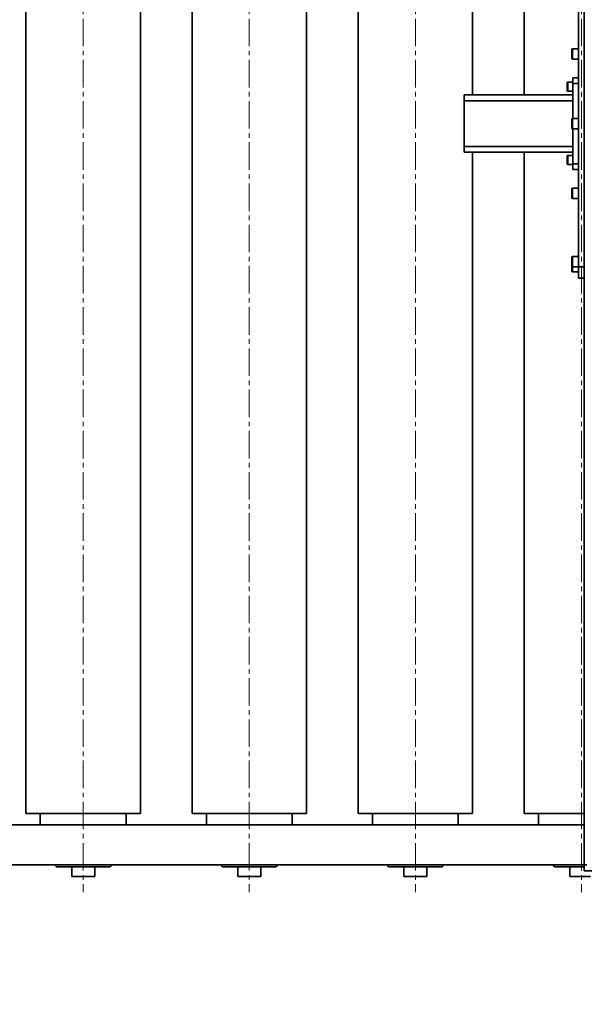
# Model space of a CAD drawing. Header units: millimetres. Extents: x -14862 to 14862, y -10512 to 10512.
# Tile 4 of 199: x -8545 to -7559, y -3004 to -1284. Entities that reach past the tile are written whole.
import ezdxf

# ---------------------------------------------------------------- set-up
doc = ezdxf.new("R2010")
doc.units = ezdxf.units.MM
doc.header["$LTSCALE"] = 4
doc.linetypes.add('点画线', pattern=[18, 12, -2, 2, -2])
doc.layers.get('0').update_dxf_attribs({"lineweight": 18})
for name, color, linetype, lineweight in [('中心线层', 1, '点画线', 18), ('几何体', 7, 'Continuous', 35), ('尺寸线层', 3, 'Continuous', 18)]:
    doc.layers.add(name, color=color, linetype=linetype, lineweight=lineweight)
doc.styles.add('标准', font='txt', dxfattribs={"width": 0.667})
doc.dimstyles.new('GB_尺寸', dxfattribs={"dimtxt": 3.5, "dimasz": 4, "dimexe": 2, "dimexo": 0, "dimtad": 1, "dimdsep": 46, "dimtxsty": '标准', "dimblk": '_CAXARROW', "dimcen": 0, "dimdle": 8, "dimazin": 2, "dimtfac": 0.707107, "dimtdec": 3, "dimtmove": 2, "dimatfit": 3, "dimfxl": 0, "dimfrac": 2, "dimtolj": 1, "dimarcsym": 0})

# ---------------------------------------------------------------- blocks, each defined once
blk = doc.blocks.new('*X155')
at = {"layer": '尺寸线层'}
for points in [[(-11533.9, -4572.9), (-11433.9, -4560.4), (-11433.9, -4585.4)], [(-2288.9, -4572.9), (-2388.9, -4560.4), (-2388.9, -4585.4)]]:
    blk.add_hatch(color=0, dxfattribs=at).paths.add_polyline_path(points, flags=0)
at = {"layer": '尺寸线层', "color": 0}
for p, q in [((-2288.9, -1465.9), (-2288.9, -4622.9)), ((-11533.9, -2690.9), (-11533.9, -4622.9)), ((-11533.9, -4572.9), (-2288.9, -4572.9))]:
    blk.add_line(p, q, dxfattribs=at)
at = {"layer": '尺寸线层', "color": 0, "insert": (-6911.4, -4514), "char_height": 87.5, "width": 341.307, "attachment_point": 5, "line_spacing_factor": 1.15057, "style": '标准'}
blk.add_mtext('\\T1.1;9245', dxfattribs=at)
blk = doc.blocks.new('_CAXARROW')
blk.add_hatch(color=0).paths.add_polyline_path([(0, 0), (-1, 0.125), (-1, -0.125)], flags=0)

msp = doc.modelspace()

# ---------------------------------------------------------------- linework, layer by layer
at = {"layer": '中心线层'}
for p, q in [((-8433.859, -58.603), (-8433.859, -2808.181)), ((-8143.859, -58.603), (-8143.859, -2808.181)), ((-7853.859, -58.603), (-7853.859, -2808.181)), ((-7563.859, -58.603), (-7563.859, -2808.181))]:
    msp.add_line(p, q, dxfattribs=at)
at = {"layer": '几何体'}
for p, q in [((-8533.859, -270.88), (-8533.859, -2670.88)), ((-8333.859, -2670.88), (-8333.859, -270.88)), ((-8243.859, -270.88), (-8243.859, -2670.88)), ((-8043.859, -2670.88), (-8043.859, -270.88)), ((-7953.859, -270.88), (-7953.859, -2670.88)), ((-7753.859, -1415.88), (-7753.859, -270.88)), ((-7663.859, -270.88), (-7663.859, -1415.88)), ((-7568.859, -1715.88), (-7568.859, -1215.88)), ((-7558.86, -1715.88), (-7558.86, -1215.88)), ((-7580.859, -1351.599), (-7580.859, -1336.599)), ((-7568.859, -1335.099), (-7579.359, -1335.099)), ((-7579.359, -1353.099), (-7579.359, -1335.099)), ((-7579.359, -1353.099), (-7568.859, -1353.099)), ((-7578.859, -1385.88), (-7568.859, -1385.88)), ((-7578.859, -1395.88), (-7578.859, -1385.88)), ((-7588.859, -1407.99), (-7588.859, -1394.49)), ((-7578.859, -1393.24), (-7587.609, -1393.24)), ((-7587.609, -1393.24), (-7587.609, -1409.24)), ((-7587.609, -1409.24), (-7578.859, -1409.24)), ((-7568.859, -1395.88), (-7578.859, -1395.88)), ((-7578.859, -1395.88), (-7578.859, -1456.88)), ((-7768.86, -1415.88), (-7578.859, -1415.88)), ((-7768.86, -1425.88), (-7768.86, -1415.88)), ((-7768.86, -1505.88), (-7768.86, -1425.88)), ((-7578.859, -1425.88), (-7768.86, -1425.88)), ((-7580.859, -1473.38), (-7580.859, -1458.38)), ((-7568.859, -1456.88), (-7579.359, -1456.88)), ((-7579.359, -1474.88), (-7579.359, -1456.88)), ((-7579.359, -1474.88), (-7568.859, -1474.88)), ((-7578.859, -1474.88), (-7578.859, -1535.88)), ((-7768.86, -1505.88), (-7578.859, -1505.88)), ((-7768.86, -1515.88), (-7768.86, -1505.88)), ((-7578.859, -1515.88), (-7768.86, -1515.88)), ((-7753.859, -2670.88), (-7753.859, -1515.88)), ((-7663.859, -1515.88), (-7663.859, -2670.88)), ((-7588.859, -1536.27), (-7588.859, -1522.77)), ((-7578.859, -1521.52), (-7587.609, -1521.52)), ((-7587.609, -1521.52), (-7587.609, -1537.52)), ((-7587.609, -1537.52), (-7578.859, -1537.52)), ((-7578.859, -1535.88), (-7568.859, -1535.88)), ((-7578.859, -1545.88), (-7578.859, -1535.88)), ((-7568.859, -1545.88), (-7578.859, -1545.88)), ((-7580.859, -1595.161), (-7580.859, -1580.161)), ((-7568.859, -1578.661), (-7579.359, -1578.661)), ((-7579.359, -1596.661), (-7579.359, -1578.661)), ((-7579.359, -1596.661), (-7568.859, -1596.661)), ((-7580.859, -1714.593), (-7580.859, -1699.593)), ((-7568.859, -1698.093), (-7579.359, -1698.093)), ((-7579.359, -1716.093), (-7579.359, -1698.093)), ((-7580.859, -1723.38), (-7580.859, -1714.593)), ((-7579.359, -1716.093), (-7568.859, -1716.093)), ((-7579.359, -1716.093), (-7579.359, -1724.88)), ((-7568.859, -1715.88), (-7558.86, -1715.88)), ((-7568.859, -1735.88), (-7568.859, -1715.88)), ((-7558.86, -1715.88), (-7558.86, -1728.519)), ((-7579.359, -1724.88), (-7568.859, -1724.88)), ((-7558.86, -1735.88), (-7568.859, -1735.88)), ((-7558.86, -1728.519), (-7558.86, -2760.88)), ((-8333.859, -2670.88), (-8533.859, -2670.88)), ((-8508.859, -2670.88), (-8508.859, -2690.88)), ((-8358.859, -2690.88), (-8358.859, -2670.88)), ((-8043.859, -2670.88), (-8243.859, -2670.88)), ((-8218.859, -2670.88), (-8218.859, -2690.88)), ((-8068.859, -2690.88), (-8068.859, -2670.88)), ((-7753.859, -2670.88), (-7953.859, -2670.88)), ((-7928.86, -2670.88), (-7928.86, -2690.88)), ((-7778.859, -2690.88), (-7778.859, -2670.88)), ((-7558.86, -2670.88), (-7663.859, -2670.88)), ((-7638.86, -2670.88), (-7638.86, -2690.88)), ((-7558.86, -2690.88), (-11533.859, -2690.88)), ((-7558.86, -2760.88), (-11533.859, -2760.88)), ((-8483.859, -2760.88), (-8480.86, -2763.88)), ((-8386.86, -2763.88), (-8480.86, -2763.88)), ((-8453.859, -2763.88), (-8453.859, -2780.88)), ((-8413.859, -2780.88), (-8413.859, -2763.88)), ((-8386.86, -2763.88), (-8383.859, -2760.88)), ((-8193.859, -2760.88), (-8190.86, -2763.88)), ((-8096.86, -2763.88), (-8190.86, -2763.88)), ((-8163.859, -2763.88), (-8163.859, -2780.88)), ((-8123.859, -2780.88), (-8123.859, -2763.88)), ((-8096.86, -2763.88), (-8093.859, -2760.88)), ((-7903.859, -2760.88), (-7900.86, -2763.88)), ((-7806.859, -2763.88), (-7900.86, -2763.88)), ((-7873.859, -2763.88), (-7873.859, -2780.88)), ((-7833.859, -2780.88), (-7833.859, -2763.88)), ((-7806.859, -2763.88), (-7803.86, -2760.88)), ((-7613.859, -2760.88), (-7610.86, -2763.88)), ((-7558.86, -2763.88), (-7610.86, -2763.88)), ((-7583.859, -2763.88), (-7583.859, -2780.88)), ((-7558.86, -2770.88), (-7558.86, -2760.88)), ((-7558.86, -2760.88), (-7554.359, -2760.88)), ((-8413.859, -2780.88), (-8453.859, -2780.88)), ((-8123.859, -2780.88), (-8163.859, -2780.88)), ((-7833.859, -2780.88), (-7873.859, -2780.88)), ((-7547.859, -2780.88), (-7583.859, -2780.88)), ((-7538.859, -2770.88), (-7558.86, -2770.88))]:
    msp.add_line(p, q, dxfattribs=at)
for centre, radius, start, end in [((-7579.36, -1336.598), 1.499, 89.953079, 180.042367), ((-7579.36, -1351.6), 1.499, 179.957633, 270.046921), ((-7587.609, -1394.49), 1.25, 89.993209, 179.993132), ((-7587.609, -1407.99), 1.25, 180.004136, 270.006791), ((-7579.36, -1458.379), 1.499, 89.953079, 180.042367), ((-7579.36, -1473.381), 1.499, 179.957633, 270.046921), ((-7587.609, -1522.77), 1.25, 89.993209, 179.993132), ((-7587.609, -1536.27), 1.25, 180.006868, 270.006791), ((-7579.36, -1580.16), 1.499, 89.953079, 180.042367), ((-7579.36, -1595.162), 1.499, 179.957633, 270.046921), ((-7579.36, -1699.592), 1.499, 89.953079, 180.042367), ((-7579.36, -1714.595), 1.499, 179.957633, 270.046921), ((-7579.36, -1723.381), 1.499, 179.957633, 270.046921)]:
    msp.add_arc(centre, radius, start, end, dxfattribs=at)

# ---------------------------------------------------------------- dimensions: what is measured, and where the dimension line sits
at = {"layer": '尺寸线层'}
dim = msp.add_linear_dim(base=(-2288.859, -4572.857), p1=(-11533.859, -2690.88), p2=(-2288.859, -1465.88), dimstyle='GB_尺寸', override={"dimscale": 25, "dimsah": 1, "dimtfill": 1, "dimtzin": 8}, dxfattribs=at)
dim.commit()
dim.dimension.update_dxf_attribs({"geometry": '*X155', "text_midpoint": (-6911.359, -4513.971), "dimtype": 160})

doc.saveas('drawing.dxf')
